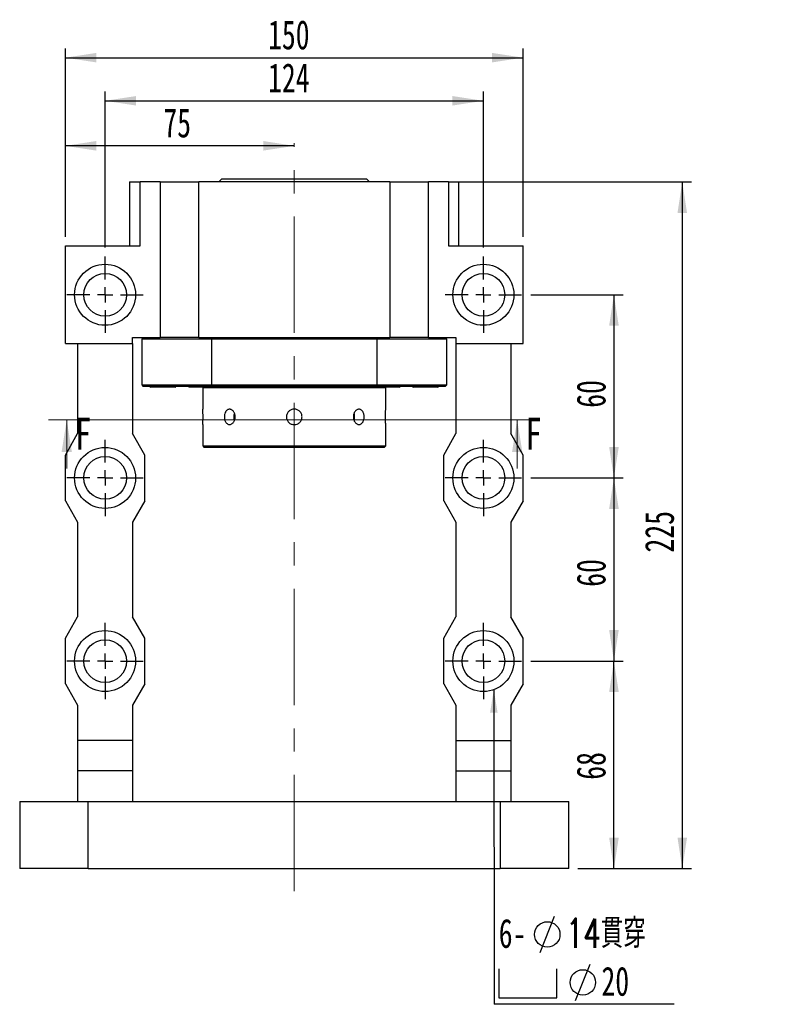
# Model space of a CAD drawing. Header units: millimetres. Extents: x 21 to 288, y -2 to 204.
# Tile 2 of 5: x 27 to 111, y 97 to 204. Entities that reach past the tile are written whole.
import ezdxf

# ---------------------------------------------------------------- set-up
doc = ezdxf.new("R2010")
doc.units = ezdxf.units.MM
doc.linetypes.add('CENTERX2', pattern=[20.32, 12.7, -2.54, 2.54, -2.54])
doc.layers.add('圖層0', color=7, linetype='Continuous')
doc.styles.add('SLDTEXTSTYLE0', font='TXT', dxfattribs={"width": 0.7})
doc.styles.add('SLDTEXTSTYLE2', font='TXT', dxfattribs={"width": 0.75})
doc.styles.add('SLDTEXTSTYLE3', font='TXT', dxfattribs={"width": 0.7, "bigfont": 'bigfont'})
doc.dimstyles.new('SLDDIMSTYLE2', dxfattribs={"dimtxt": 0.18, "dimasz": 2.5, "dimexe": 0, "dimexo": 0.0625, "dimgap": 0, "dimtad": 0, "dimtih": 1, "dimtoh": 1, "dimdec": 0, "dimrnd": 1e-09, "dimzin": 0, "dimdsep": 46, "dimtxsty": 'Standard', "dimsah": 1, "dimcen": 0.09, "dimadec": 0, "dimazin": 0, "dimtfac": 2.5, "dimtdec": 0, "dimtofl": 0, "dimtmove": 0, "dimatfit": 3, "dimfxl": 0, "dimfrac": 2, "dimtolj": 1, "dimtzin": 0, "dimarcsym": 0})
doc.dimstyles.new('SLDDIMSTYLE3', dxfattribs={"dimtxt": 3.389974, "dimasz": 2.5, "dimexe": 0, "dimexo": 0.0625, "dimgap": 0.847493, "dimtad": 1, "dimlfac": 3, "dimrnd": 1e-09, "dimzin": 12, "dimdsep": 46, "dimtxsty": 'SLDTEXTSTYLE0', "dimsah": 1, "dimcen": 0.09, "dimadec": 0, "dimazin": 3, "dimtfac": 1, "dimtofl": 0, "dimtmove": 0, "dimatfit": 3, "dimfxl": 0, "dimfrac": 2, "dimtolj": 1, "dimtzin": 12, "dimarcsym": 0})

# ---------------------------------------------------------------- blocks, each defined once
blk = doc.blocks.new('_D_1')
at = {"layer": '圖層0', "color": 7}
for p, q in [((36.2, 179.22), (36.2, 196.23)), ((77.53, 179.22), (77.53, 196.23)), ((36.2, 195.23), (77.53, 195.23))]:
    blk.add_line(p, q, dxfattribs=at)
for points in [[(36.2, 195.23), (39.59, 194.71), (39.59, 195.75)], [(77.53, 195.23), (74.14, 195.75), (74.14, 194.71)]]:
    blk.add_solid(points, dxfattribs=at)
at = {"layer": '圖層0', "color": 7, "insert": (54, 199.33), "char_height": 3.175, "attachment_point": 1, "style": 'SLDTEXTSTYLE0'}
blk.add_mtext('124', dxfattribs=at)
blk = doc.blocks.new('_D_2')
at = {"layer": '圖層0', "color": 7}
for p, q in [((82.7, 134.05), (92.79, 134.05)), ((91.79, 111.38), (91.79, 134.05)), ((87.86, 111.38), (92.79, 111.38))]:
    blk.add_line(p, q, dxfattribs=at)
for points in [[(91.79, 134.05), (91.27, 130.66), (92.32, 130.66)], [(91.79, 111.38), (92.32, 114.77), (91.27, 114.77)]]:
    blk.add_solid(points, dxfattribs=at)
at = {"layer": '圖層0', "color": 7, "insert": (87.7, 121.09), "char_height": 3.175, "attachment_point": 1, "rotation": 90, "style": 'SLDTEXTSTYLE0'}
blk.add_mtext('68', dxfattribs=at)
blk = doc.blocks.new('_D_3')
at = {"layer": '圖層0', "color": 7}
for p, q in [((82.7, 154.05), (92.79, 154.05)), ((91.79, 154.05), (91.79, 134.05)), ((82.7, 134.05), (92.79, 134.05))]:
    blk.add_line(p, q, dxfattribs=at)
for points in [[(91.79, 154.05), (91.27, 150.66), (92.32, 150.66)], [(91.79, 134.05), (92.32, 137.44), (91.27, 137.44)]]:
    blk.add_solid(points, dxfattribs=at)
at = {"layer": '圖層0', "color": 7, "insert": (87.7, 142.16), "char_height": 3.175, "attachment_point": 1, "rotation": 90, "style": 'SLDTEXTSTYLE0'}
blk.add_mtext('60', dxfattribs=at)
blk = doc.blocks.new('_D_4')
at = {"layer": '圖層0', "color": 7}
for p, q in [((82.7, 174.05), (92.79, 174.05)), ((91.79, 174.05), (91.79, 154.05)), ((82.7, 154.05), (92.79, 154.05))]:
    blk.add_line(p, q, dxfattribs=at)
for points in [[(91.79, 174.05), (91.27, 170.66), (92.32, 170.66)], [(91.79, 154.05), (92.32, 157.44), (91.27, 157.44)]]:
    blk.add_solid(points, dxfattribs=at)
at = {"layer": '圖層0', "color": 7, "insert": (87.7, 161.71), "char_height": 3.175, "attachment_point": 1, "rotation": 90, "style": 'SLDTEXTSTYLE0'}
blk.add_mtext('60', dxfattribs=at)
blk = doc.blocks.new('_D_5')
at = {"layer": '圖層0', "color": 7}
for p, q in [((31.86, 180.38), (31.86, 191.31)), ((56.86, 190.31), (31.86, 190.31))]:
    blk.add_line(p, q, dxfattribs=at)
for points in [[(31.86, 190.31), (35.25, 189.79), (35.25, 190.84)], [(56.86, 190.31), (53.47, 190.84), (53.47, 189.79)]]:
    blk.add_solid(points, dxfattribs=at)
at = {"layer": '圖層0', "color": 7, "insert": (42.56, 194.41), "char_height": 3.175, "attachment_point": 1, "style": 'SLDTEXTSTYLE0'}
blk.add_mtext('75', dxfattribs=at)
blk = doc.blocks.new('_D_6')
at = {"layer": '圖層0', "color": 7}
for p, q in [((31.86, 180.38), (31.86, 200.94)), ((81.86, 180.38), (81.86, 200.94)), ((31.86, 199.94), (81.86, 199.94))]:
    blk.add_line(p, q, dxfattribs=at)
for points in [[(31.86, 199.94), (35.25, 199.42), (35.25, 200.46)], [(81.86, 199.94), (78.47, 200.46), (78.47, 199.42)]]:
    blk.add_solid(points, dxfattribs=at)
at = {"layer": '圖層0', "color": 7, "insert": (54, 204.03), "char_height": 3.175, "attachment_point": 1, "style": 'SLDTEXTSTYLE0'}
blk.add_mtext('150', dxfattribs=at)
blk = doc.blocks.new('_D_7')
at = {"layer": '圖層0', "color": 7}
for p, q in [((74.71, 186.38), (100.26, 186.38)), ((99.26, 186.38), (99.26, 111.38)), ((87.86, 111.38), (100.26, 111.38))]:
    blk.add_line(p, q, dxfattribs=at)
for points in [[(99.26, 186.38), (98.74, 182.99), (99.78, 182.99)], [(99.26, 111.38), (99.78, 114.77), (98.74, 114.77)]]:
    blk.add_solid(points, dxfattribs=at)
at = {"layer": '圖層0', "color": 7, "insert": (95.17, 145.9), "char_height": 3.175, "attachment_point": 1, "rotation": 90, "style": 'SLDTEXTSTYLE0'}
blk.add_mtext('225', dxfattribs=at)
blk = doc.blocks.new('SW_SYMBOL_HOLE_DIAM')
at = {"layer": '圖層0', "color": 0}
blk.add_line((300, 0), (700, 1000), dxfattribs=at)
blk.add_circle((500, 500), 350, dxfattribs=at)
blk = doc.blocks.new('SW_SYMBOL_HOLE_SPOT')
at = {"layer": '圖層0', "color": 0}
for p, q in [((0, 875), (0, 75)), ((1600, 75), (1600, 875)), ((0, 75), (1600, 75))]:
    blk.add_line(p, q, dxfattribs=at)
blk = doc.blocks.new('SW_NOTE_1')
at = {"layer": '圖層0', "color": 0}
blk.add_line((19.65, 0), (0, 0), dxfattribs=at)
at = {"layer": '圖層0', "color": 0, "xscale": 0.003964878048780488, "yscale": 0.003964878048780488, "zscale": 0.003964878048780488}
for name, p in [('SW_SYMBOL_HOLE_DIAM', (3.81, 5.65)), ('SW_SYMBOL_HOLE_DIAM', (7.69, 0.41)), ('SW_SYMBOL_HOLE_SPOT', (0.49, 0.41))]:
    blk.add_blockref(name, p, dxfattribs=at)
at = {"layer": '圖層0', "color": 0, "char_height": 3.175, "attachment_point": 1}
for s, insert, style in [('6-', (0.49, 9.34), 'SLDTEXTSTYLE0'), ('14\\M+18AD1\\M+190FA', (7.83, 9.34), 'SLDTEXTSTYLE3'), ('20', (11.71, 4.11), 'SLDTEXTSTYLE0')]:
    blk.add_mtext(s, dxfattribs=dict(at, insert=insert, style=style))
blk = doc.blocks.new('SW_CENTERMARKSYMBOL_2')
at = {"layer": '圖層0', "color": 0}
for p, q in [((0, 1.67), (0, 4.17)), ((-1.67, 0), (-4.17, 0)), ((0, 0), (-0.83, 0)), ((0, 0), (0, 0.83)), ((0, 0), (0, -0.83)), ((0, 0), (0.83, 0)), ((1.67, 0), (4.17, 0)), ((0, -1.67), (0, -4.17))]:
    blk.add_line(p, q, dxfattribs=at)
blk = doc.blocks.new('SW_CENTERMARKSYMBOL_3')
at = {"layer": '圖層0', "color": 0}
for p, q in [((0, 1.67), (0, 4.17)), ((-1.67, 0), (-4.17, 0)), ((0, 0), (-0.83, 0)), ((0, 0), (0, 0.83)), ((0, 0), (0, -0.83)), ((0, 0), (0.83, 0)), ((1.67, 0), (4.17, 0)), ((0, -1.67), (0, -4.17))]:
    blk.add_line(p, q, dxfattribs=at)
blk = doc.blocks.new('SW_CENTERMARKSYMBOL_4')
at = {"layer": '圖層0', "color": 0}
for p, q in [((0, 1.67), (0, 4.17)), ((-1.67, 0), (-4.17, 0)), ((0, 0), (-0.83, 0)), ((0, 0), (0, 0.83)), ((0, 0), (0, -0.83)), ((0, 0), (0.83, 0)), ((1.67, 0), (4.17, 0)), ((0, -1.67), (0, -4.17))]:
    blk.add_line(p, q, dxfattribs=at)
blk = doc.blocks.new('SW_CENTERMARKSYMBOL_5')
at = {"layer": '圖層0', "color": 0}
for p, q in [((0, 1.67), (0, 4.17)), ((-1.67, 0), (-4.17, 0)), ((0, 0), (-0.83, 0)), ((0, 0), (0, 0.83)), ((0, 0), (0, -0.83)), ((0, 0), (0.83, 0)), ((1.67, 0), (4.17, 0)), ((0, -1.67), (0, -4.17))]:
    blk.add_line(p, q, dxfattribs=at)
blk = doc.blocks.new('SW_CENTERMARKSYMBOL_6')
at = {"layer": '圖層0', "color": 0}
for p, q in [((0, 1.67), (0, 4.17)), ((-1.67, 0), (-4.17, 0)), ((0, 0), (-0.83, 0)), ((0, 0), (0, 0.83)), ((0, 0), (0, -0.83)), ((0, 0), (0.83, 0)), ((1.67, 0), (4.17, 0)), ((0, -1.67), (0, -4.17))]:
    blk.add_line(p, q, dxfattribs=at)
blk = doc.blocks.new('SW_CENTERMARKSYMBOL_7')
at = {"layer": '圖層0', "color": 0}
for p, q in [((0, 1.67), (0, 4.17)), ((-1.67, 0), (-4.17, 0)), ((0, 0), (-0.83, 0)), ((0, 0), (0, 0.83)), ((0, 0), (0, -0.83)), ((0, 0), (0.83, 0)), ((1.67, 0), (4.17, 0)), ((0, -1.67), (0, -4.17))]:
    blk.add_line(p, q, dxfattribs=at)

msp = doc.modelspace()

# ---------------------------------------------------------------- linework, layer by layer
at = {"color": 7, "linetype": 'Continuous', "lineweight": 25}
for p, q in [((38.8643, 186.382), (38.8643, 179.382)), ((38.8643, 186.382), (40.0153, 186.382)), ((40.0153, 179.382), (40.0153, 186.382)), ((42.1976, 186.382), (40.0153, 186.382)), ((42.1976, 186.382), (42.1976, 169.382)), ((42.1976, 186.382), (46.4293, 186.382)), ((46.4293, 169.382), (46.4293, 186.382)), ((67.2992, 186.382), (46.4293, 186.382)), ((48.9643, 186.7154), (48.6309, 186.382)), ((48.9643, 186.7154), (49.3779, 186.7154)), ((49.3779, 186.7154), (64.7643, 186.7154)), ((65.0976, 186.382), (64.7643, 186.7154)), ((67.2992, 186.382), (67.2992, 169.382)), ((67.2992, 186.382), (71.5309, 186.382)), ((71.5309, 169.382), (71.5309, 186.382)), ((73.7133, 186.382), (71.5309, 186.382)), ((73.7133, 186.382), (73.7133, 179.382)), ((73.7133, 186.382), (74.8643, 186.382)), ((74.8643, 179.382), (74.8643, 186.382)), ((31.8643, 168.7154), (31.8643, 179.382)), ((31.8643, 179.382), (40.0153, 179.382)), ((73.7133, 179.382), (81.8643, 179.382)), ((81.8643, 168.7154), (81.8643, 179.382)), ((39.1976, 168.7154), (39.1976, 169.382)), ((39.1976, 169.382), (41.6282, 169.382)), ((40.3643, 169.382), (40.1976, 169.2154)), ((40.1976, 169.2154), (40.1976, 164.2154)), ((47.8211, 169.2154), (40.1976, 169.2154)), ((41.6282, 169.382), (42.1976, 169.382)), ((46.4293, 169.382), (42.1976, 169.382)), ((46.4293, 169.382), (67.2992, 169.382)), ((65.9074, 169.2154), (47.8211, 169.2154)), ((47.8211, 169.2154), (47.8211, 164.2154)), ((65.9074, 164.2154), (65.9074, 169.2154)), ((73.5309, 169.2154), (65.9074, 169.2154)), ((71.5309, 169.382), (67.2992, 169.382)), ((71.5309, 169.382), (72.1004, 169.382)), ((72.1004, 169.382), (74.5309, 169.382)), ((73.5309, 169.2154), (73.3643, 169.382)), ((73.5309, 164.2154), (73.5309, 169.2154)), ((74.5309, 169.382), (74.5309, 168.7154)), ((31.8643, 168.7154), (39.1976, 168.7154)), ((33.1976, 168.7154), (33.1976, 158.882)), ((39.1976, 168.7154), (39.1976, 158.882)), ((74.5309, 168.7154), (81.8643, 168.7154)), ((74.5309, 168.7154), (74.5309, 158.882)), ((80.5309, 168.7154), (80.5309, 158.882)), ((40.1976, 164.2154), (40.3643, 164.0487)), ((40.1976, 164.2154), (47.8211, 164.2154)), ((47.8704, 164.0487), (40.3643, 164.0487)), ((41.0976, 164.0487), (41.1976, 163.9487)), ((43.8643, 163.9487), (41.1976, 163.9487)), ((42.3469, 164.0114), (42.6359, 164.0487)), ((43.8643, 163.9487), (43.9279, 164.0123)), ((43.9223, 164.0178), (43.9148, 164.0114)), ((45.2957, 164.0487), (45.3957, 163.9487)), ((48.0624, 163.9487), (45.3957, 163.9487)), ((46.513, 164.0114), (46.8013, 164.0487)), ((46.9309, 163.9487), (46.8643, 163.882)), ((46.8643, 163.882), (46.8643, 161.5548)), ((66.8643, 163.882), (46.8643, 163.882)), ((47.8211, 164.2154), (65.9074, 164.2154)), ((65.8581, 164.0487), (47.8704, 164.0487)), ((48.0624, 163.9487), (48.1274, 164.0137)), ((48.1222, 164.019), (48.1083, 164.0114)), ((48.1251, 164.0233), (48.1251, 164.0487)), ((65.6025, 164.0123), (65.6661, 163.9487)), ((65.6034, 164.0487), (65.6034, 164.0216)), ((68.3328, 163.9487), (65.6661, 163.9487)), ((73.3643, 164.0487), (65.8581, 164.0487)), ((65.9074, 164.2154), (73.5309, 164.2154)), ((66.8643, 163.882), (66.7976, 163.9487)), ((66.8643, 161.5548), (66.8643, 163.882)), ((68.3328, 163.9487), (68.4328, 164.0487)), ((69.8006, 164.0123), (69.8643, 163.9487)), ((72.5309, 163.9487), (69.8643, 163.9487)), ((72.5309, 163.9487), (72.6309, 164.0487)), ((73.3643, 164.0487), (73.5309, 164.2154)), ((46.8643, 159.8654), (46.8643, 157.5487)), ((66.8643, 157.5487), (66.8643, 159.8654)), ((31.8643, 156.5487), (33.1976, 158.882)), ((40.5309, 156.5487), (39.1976, 158.882)), ((73.1976, 156.5487), (74.5309, 158.882)), ((81.8643, 156.5487), (80.5309, 158.882)), ((46.8643, 157.5487), (47.0309, 157.382)), ((46.8643, 157.5487), (66.8643, 157.5487)), ((66.6976, 157.382), (47.0309, 157.382)), ((66.6976, 157.382), (66.8643, 157.5487)), ((31.8643, 151.5487), (31.8643, 156.5487)), ((40.5309, 151.5487), (40.5309, 156.5487)), ((73.1976, 151.5487), (73.1976, 156.5487)), ((81.8643, 151.5487), (81.8643, 156.5487)), ((31.8643, 151.5487), (33.1976, 149.2154)), ((40.5309, 151.5487), (39.1976, 149.2154)), ((73.1976, 151.5487), (74.5309, 149.2154)), ((81.8643, 151.5487), (80.5309, 149.2154)), ((33.1976, 149.2154), (33.1976, 138.882)), ((39.1976, 149.2154), (39.1976, 138.882)), ((74.5309, 149.2154), (74.5309, 138.882)), ((80.5309, 149.2154), (80.5309, 138.882)), ((31.8643, 136.5487), (33.1976, 138.882)), ((40.5309, 136.5487), (39.1976, 138.882)), ((73.1976, 136.5487), (74.5309, 138.882)), ((81.8643, 136.5487), (80.5309, 138.882)), ((31.8643, 131.5487), (31.8643, 136.5487)), ((40.5309, 131.5487), (40.5309, 136.5487)), ((73.1976, 131.5487), (73.1976, 136.5487)), ((81.8643, 131.5487), (81.8643, 136.5487)), ((31.8643, 131.5487), (33.1976, 129.2154)), ((40.5309, 131.5487), (39.1976, 129.2154)), ((73.1976, 131.5487), (74.5309, 129.2154)), ((81.8643, 131.5487), (80.5309, 129.2154)), ((33.1976, 129.2154), (33.1976, 125.382)), ((39.1976, 129.2154), (39.1976, 125.382)), ((74.5309, 129.2154), (74.5309, 125.382)), ((80.5309, 129.2154), (80.5309, 125.382)), ((39.1976, 125.382), (33.1976, 125.382)), ((33.1976, 125.382), (33.1976, 122.0487)), ((39.1976, 125.382), (39.1976, 122.0487)), ((74.5309, 125.382), (80.5309, 125.382)), ((74.5309, 125.382), (74.5309, 122.0487)), ((80.5309, 125.382), (80.5309, 122.0487)), ((39.1976, 122.0487), (33.1976, 122.0487)), ((33.1976, 122.0487), (33.1976, 118.7154)), ((39.1976, 122.0487), (39.1976, 118.7154)), ((74.5309, 122.0487), (80.5309, 122.0487)), ((74.5309, 122.0487), (74.5309, 118.7154)), ((80.5309, 122.0487), (80.5309, 118.7154)), ((26.8643, 118.7154), (26.8643, 111.382)), ((26.8643, 118.7154), (34.3643, 118.7154)), ((34.3643, 111.382), (34.3643, 118.7154)), ((34.3643, 118.7154), (79.3643, 118.7154)), ((79.3643, 118.7154), (79.3643, 111.382)), ((79.3643, 118.7154), (86.8643, 118.7154)), ((86.8643, 111.382), (86.8643, 118.7154)), ((34.3643, 111.382), (26.8643, 111.382)), ((34.3643, 111.382), (79.3643, 111.382)), ((86.8643, 111.382), (79.3643, 111.382))]:
    msp.add_line(p, q, dxfattribs=at)
at = {"color": 7, "linetype": 'Continuous', "lineweight": 18}
for p, q in [((83.2224, 160.3886), (30.0046, 160.3886)), ((32.0046, 155.0686), (32.0046, 160.3886)), ((81.2224, 155.0686), (81.2224, 160.3886))]:
    msp.add_line(p, q, dxfattribs=at)
at = {"color": 7, "linetype": 'Continuous', "lineweight": 25, "flags": 128}
for points in [[(63.3999, 160.3376), (63.4351, 160.4579), (63.4639, 160.7154)], [(63.4639, 160.7154), (63.4351, 160.9729), (63.4011, 161.0898)]]:
    msp.add_lwpolyline(points, dxfattribs=at)
at = {"color": 7, "linetype": 'Continuous', "lineweight": 25}
for centre, radius in [((36.1976, 174.0487), 3.3333), ((36.1976, 174.0487), 2.3333), ((77.5309, 174.0487), 3.3333), ((77.5309, 174.0487), 2.3333), ((36.1976, 154.0487), 3.3333), ((77.5309, 154.0487), 3.3333), ((36.1976, 154.0487), 2.3333), ((77.5309, 154.0487), 2.3333), ((36.1976, 134.0487), 3.3333), ((77.5309, 134.0487), 3.3333), ((36.1976, 134.0487), 2.3333), ((77.5309, 134.0487), 2.3333)]:
    msp.add_circle(centre, radius, dxfattribs=at)
for centre, radius, start, end in [((36.8835, 160.7153), 10.0169, 355.132397, 4.807508), ((51.4022, 160.7154), 1.1381, 160.98217, 199.350093)]:
    msp.add_arc(centre, radius, start, end, dxfattribs=at)
for points in [[(47.8211, 169.2154), (47.8375, 169.2709), (47.854, 169.3265), (47.8704, 169.382)], [(65.8581, 169.382), (65.8746, 169.3265), (65.891, 169.2709), (65.9074, 169.2154)], [(47.8704, 164.0487), (47.854, 164.1043), (47.8375, 164.1598), (47.8211, 164.2154)], [(65.9074, 164.2154), (65.891, 164.1598), (65.8746, 164.1043), (65.8581, 164.0487)]]:
    msp.add_open_spline(points, degree=3, dxfattribs=at)
for points, knots in [([(42.3469, 164.0114), (42.408, 164.0148), (42.5892, 164.0249), (42.8152, 164.0372), (42.9602, 164.0465), (42.9947, 164.0487)], [0, 0, 0, 0, 0.279415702, 0.828553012, 1, 1, 1, 1]), ([(46.513, 164.0114), (46.5739, 164.0148), (46.7547, 164.0249), (46.9811, 164.0372), (47.1275, 164.0465), (47.1624, 164.0487)], [0, 0, 0, 0, 0.27941665, 0.82855375, 1, 1, 1, 1]), ([(65.6034, 164.0216), (65.6034, 164.0216), (65.5954, 164.0268), (65.6142, 164.0374), (65.6784, 164.0465), (65.6937, 164.0487)], [0, 0, 0, 0, 0.00072272, 0.76220409, 1, 1, 1, 1]), ([(65.8427, 164.0487), (65.7995, 164.0462), (65.6611, 164.0381), (65.5894, 164.0273), (65.6042, 164.0198), (65.608, 164.0178)], [0, 0, 0, 0, 0.25119113, 0.80519403, 1, 1, 1, 1]), ([(69.8016, 164.0216), (69.8016, 164.0216), (69.7937, 164.0269), (69.8123, 164.0374), (69.8766, 164.0465), (69.8919, 164.0487)], [0, 0, 0, 0, 0.00072181, 0.76220539, 1, 1, 1, 1]), ([(70.0409, 164.0487), (69.9977, 164.0462), (69.8592, 164.0381), (69.7876, 164.0273), (69.8023, 164.0198), (69.8062, 164.0178)], [0, 0, 0, 0, 0.25119128, 0.80519405, 1, 1, 1, 1]), ([(50.407, 160.7154), (50.407, 160.6603), (50.4029, 160.6061), (50.3867, 160.4996), (50.3744, 160.4467), (50.3426, 160.3458), (50.3231, 160.2979), (50.2774, 160.2073), (50.2509, 160.1645), (50.1933, 160.0876), (50.1621, 160.0532), (50.0947, 159.9922), (50.059, 159.9664), (49.9859, 159.9248), (49.9478, 159.9088), (49.8705, 159.8874), (49.832, 159.8821), (49.7551, 159.882), (49.7163, 159.8874), (49.642, 159.9087), (49.6061, 159.9244), (49.537, 159.9662), (49.5039, 159.9922), (49.443, 160.0525), (49.4149, 160.087), (49.3631, 160.1647), (49.3403, 160.2068), (49.3006, 160.297), (49.2835, 160.3457), (49.2562, 160.4467), (49.2459, 160.4986), (49.2321, 160.6054), (49.2285, 160.6607), (49.2285, 160.7695), (49.2319, 160.8235), (49.2457, 160.931), (49.2561, 160.9837), (49.2967, 161.1342), (49.3374, 161.2272), (49.414, 161.3425), (49.4426, 161.3777), (49.5037, 161.4383), (49.5361, 161.4639), (49.6051, 161.5058), (49.6417, 161.5219), (49.7158, 161.5432), (49.7537, 161.5487), (49.8315, 161.5488), (49.8702, 161.5434), (49.9468, 161.5223), (49.9851, 161.5063), (50.0588, 161.4646), (50.094, 161.439), (50.161, 161.3786), (50.193, 161.3435), (50.2506, 161.2667), (50.2766, 161.2248), (50.3227, 161.1338), (50.3424, 161.0853), (50.39, 160.935), (50.407, 160.8255), (50.407, 160.7154)], [0, 0, 0, 0, 0.03125, 0.03125, 0.0625, 0.0625, 0.09375, 0.09375, 0.125, 0.125, 0.15625, 0.15625, 0.1875, 0.1875, 0.21875, 0.21875, 0.25, 0.25, 0.28125, 0.28125, 0.3125, 0.3125, 0.34375, 0.34375, 0.375, 0.375, 0.40625, 0.40625, 0.4375, 0.4375, 0.46875, 0.46875, 0.5, 0.5, 0.53125, 0.53125, 0.5625, 0.5625, 0.625, 0.625, 0.65625, 0.65625, 0.6875, 0.6875, 0.71875, 0.71875, 0.75, 0.75, 0.78125, 0.78125, 0.8125, 0.8125, 0.84375, 0.84375, 0.875, 0.875, 0.90625, 0.90625, 0.9375, 0.9375, 1, 1, 1, 1]), ([(56.8643, 159.8654), (56.8081, 159.8654), (56.7528, 159.8709), (56.6442, 159.8925), (56.5902, 159.9088), (56.4872, 159.9515), (56.4384, 159.9776), (56.3461, 160.0393), (56.3023, 160.0752), (56.224, 160.1536), (56.1888, 160.1964), (56.1267, 160.2893), (56.1003, 160.3387), (56.0579, 160.441), (56.0415, 160.4946), (56.0197, 160.6043), (56.0143, 160.6595), (56.0142, 160.7704), (56.0197, 160.8267), (56.0414, 160.9357), (56.0575, 160.9887), (56.1001, 161.0917), (56.1267, 161.1414), (56.1882, 161.2335), (56.2233, 161.2764), (56.3026, 161.3558), (56.3455, 161.391), (56.4375, 161.4526), (56.4872, 161.4792), (56.5902, 161.5219), (56.6432, 161.538), (56.7521, 161.5598), (56.8085, 161.5654), (56.9194, 161.5654), (56.9746, 161.56), (57.0842, 161.5383), (57.1379, 161.522), (57.2403, 161.4797), (57.2897, 161.4534), (57.3827, 161.3913), (57.4255, 161.3561), (57.5039, 161.2778), (57.5399, 161.2342), (57.6016, 161.1418), (57.6278, 161.093), (57.6705, 160.9902), (57.6869, 160.9362), (57.7086, 160.8275), (57.7142, 160.7723), (57.7143, 160.6601), (57.7088, 160.6047), (57.6873, 160.496), (57.671, 160.4421), (57.6284, 160.339), (57.6024, 160.2902), (57.5408, 160.1978), (57.5049, 160.154), (57.4266, 160.0756), (57.3839, 160.0404), (57.2911, 159.9782), (57.2416, 159.9517), (57.0883, 159.888), (56.9766, 159.8654), (56.8643, 159.8654)], [0, 0, 0, 0, 0.03125, 0.03125, 0.0625, 0.0625, 0.09375, 0.09375, 0.125, 0.125, 0.15625, 0.15625, 0.1875, 0.1875, 0.21875, 0.21875, 0.25, 0.25, 0.28125, 0.28125, 0.3125, 0.3125, 0.34375, 0.34375, 0.375, 0.375, 0.40625, 0.40625, 0.4375, 0.4375, 0.46875, 0.46875, 0.5, 0.5, 0.53125, 0.53125, 0.5625, 0.5625, 0.59375, 0.59375, 0.625, 0.625, 0.65625, 0.65625, 0.6875, 0.6875, 0.71875, 0.71875, 0.75, 0.75, 0.78125, 0.78125, 0.8125, 0.8125, 0.84375, 0.84375, 0.875, 0.875, 0.90625, 0.90625, 0.9375, 0.9375, 1, 1, 1, 1]), ([(64.5, 160.7154), (64.5, 160.6603), (64.4965, 160.6061), (64.4827, 160.4996), (64.4723, 160.4467), (64.445, 160.3458), (64.4283, 160.2979), (64.3885, 160.2073), (64.3652, 160.1645), (64.3141, 160.0876), (64.286, 160.0532), (64.2246, 159.9922), (64.1917, 159.9664), (64.1231, 159.9248), (64.0868, 159.9088), (64.012, 159.8874), (63.9741, 159.8821), (63.8972, 159.882), (63.8578, 159.8874), (63.781, 159.9087), (63.7434, 159.9244), (63.6697, 159.9662), (63.6339, 159.9922), (63.5671, 160.0525), (63.5357, 160.087), (63.4774, 160.1647), (63.4514, 160.2068), (63.4058, 160.297), (63.386, 160.3457), (63.3541, 160.4467), (63.342, 160.4986), (63.3257, 160.6054), (63.3215, 160.6607), (63.3215, 160.7695), (63.3255, 160.8235), (63.3418, 160.931), (63.354, 160.9837), (63.4014, 161.1342), (63.4485, 161.2272), (63.5347, 161.3425), (63.5666, 161.3777), (63.6336, 161.4383), (63.6688, 161.4639), (63.7423, 161.5058), (63.7807, 161.5219), (63.8572, 161.5432), (63.8958, 161.5487), (63.9737, 161.5488), (64.0117, 161.5434), (64.0858, 161.5223), (64.1223, 161.5063), (64.1915, 161.4646), (64.224, 161.439), (64.2851, 161.3786), (64.3138, 161.3435), (64.365, 161.2667), (64.3878, 161.2248), (64.4279, 161.1338), (64.4449, 161.0853), (64.4857, 160.935), (64.5, 160.8255), (64.5, 160.7154)], [0, 0, 0, 0, 0.03125, 0.03125, 0.0625, 0.0625, 0.09375, 0.09375, 0.125, 0.125, 0.15625, 0.15625, 0.1875, 0.1875, 0.21875, 0.21875, 0.25, 0.25, 0.28125, 0.28125, 0.3125, 0.3125, 0.34375, 0.34375, 0.375, 0.375, 0.40625, 0.40625, 0.4375, 0.4375, 0.46875, 0.46875, 0.5, 0.5, 0.53125, 0.53125, 0.5625, 0.5625, 0.625, 0.625, 0.65625, 0.65625, 0.6875, 0.6875, 0.71875, 0.71875, 0.75, 0.75, 0.78125, 0.78125, 0.8125, 0.8125, 0.84375, 0.84375, 0.875, 0.875, 0.90625, 0.90625, 0.9375, 0.9375, 1, 1, 1, 1]), ([(66.8643, 159.8654), (66.8634, 159.8747), (66.8618, 159.8935), (66.8504, 160.0394), (66.8377, 160.2546), (66.8285, 160.5238), (66.8272, 160.814), (66.834, 161.0923), (66.8463, 161.3301), (66.8581, 161.4925), (66.8646, 161.5699), (66.8636, 161.5578), (66.8634, 161.5548)], [0, 0, 0, 0, 0.1071073, 0.21420578, 0.32154523, 0.42904594, 0.53628315, 0.64324344, 0.75034422, 0.8577853, 0.96523473, 1, 1, 1, 1])]:
    msp.add_open_spline(points, degree=3, knots=knots, dxfattribs=at)
at = {"color": 7, "linetype": 'Continuous', "lineweight": 18}
for points in [[(32.0046, 160.3886), (31.4446, 156.8886), (32.5646, 156.8886)], [(81.2224, 160.3886), (80.6624, 156.8886), (81.7824, 156.8886)]]:
    msp.add_solid(points, dxfattribs=at)
at = {"layer": '圖層0', "color": 7, "linetype": 'CENTERX2', "lineweight": 18}
msp.add_line((56.8643, 108.9202), (56.8643, 190.6214), dxfattribs=at)

# ---------------------------------------------------------------- block references
at = {"layer": '圖層0', "color": 7}
for name, p in [('SW_CENTERMARKSYMBOL_3', (36.1976, 174.0487)), ('SW_CENTERMARKSYMBOL_2', (77.5309, 174.0487)), ('SW_CENTERMARKSYMBOL_6', (36.1976, 154.0487)), ('SW_CENTERMARKSYMBOL_5', (77.5309, 154.0487)), ('SW_CENTERMARKSYMBOL_7', (36.1976, 134.0487)), ('SW_CENTERMARKSYMBOL_4', (77.5309, 134.0487)), ('SW_NOTE_1', (78.7199, 96.5666))]:
    msp.add_blockref(name, p, dxfattribs=at)

# ---------------------------------------------------------------- texts
at = {"color": 7, "linetype": 'Continuous', "char_height": 3.5, "attachment_point": 1, "style": 'SLDTEXTSTYLE2'}
for insert in [(32.9096, 160.6263), (82.1274, 160.6263)]:
    msp.add_mtext('F', dxfattribs=dict(at, insert=insert))

# ---------------------------------------------------------------- dimensions: what is measured, and where the dimension line sits
at = {"layer": '圖層0', "color": 7}
for base, p1, p2, picture, middle in [((81.8643, 199.9385), (31.8643, 179.382), (81.8643, 179.382), '_D_6', (56.9841, 199.9385)), ((77.5309, 195.2322), (36.1976, 178.2154), (77.5309, 178.2154), '_D_1', (56.9841, 195.2322)), ((31.8643, 190.3137), (56.8643, 190.6214), (31.8643, 179.382), '_D_5', (44.5497, 190.3137))]:
    dim = msp.add_linear_dim(base=base, p1=p1, p2=p2, dimstyle='SLDDIMSTYLE3', dxfattribs=at)
    dim.commit()
    dim.dimension.update_dxf_attribs({"geometry": picture, "text_midpoint": middle, "dimtype": 160})
for base, p1, p2, picture, middle in [((99.2629, 111.382), (73.7133, 186.382), (86.8643, 111.382), '_D_7', (99.2629, 148.882)), ((91.7941, 154.0487), (81.6976, 174.0487), (81.6976, 154.0487), '_D_4', (91.7941, 163.7006)), ((91.7941, 134.0487), (81.6976, 154.0487), (81.6976, 134.0487), '_D_3', (91.7941, 144.1444)), ((91.7941, 134.0487), (86.8643, 111.382), (81.6976, 134.0487), '_D_2', (91.7941, 123.076))]:
    dim = msp.add_linear_dim(base=base, p1=p1, p2=p2, angle=90, dimstyle='SLDDIMSTYLE3', dxfattribs=at)
    dim.commit()
    dim.dimension.update_dxf_attribs({"geometry": picture, "text_midpoint": middle, "dimtype": 160})

# ---------------------------------------------------------------- leaders
msp.add_leader([(78.6662, 130.9147), (78.7199, 96.5666)], dimstyle='SLDDIMSTYLE2', dxfattribs=at)

doc.saveas('drawing.dxf')
